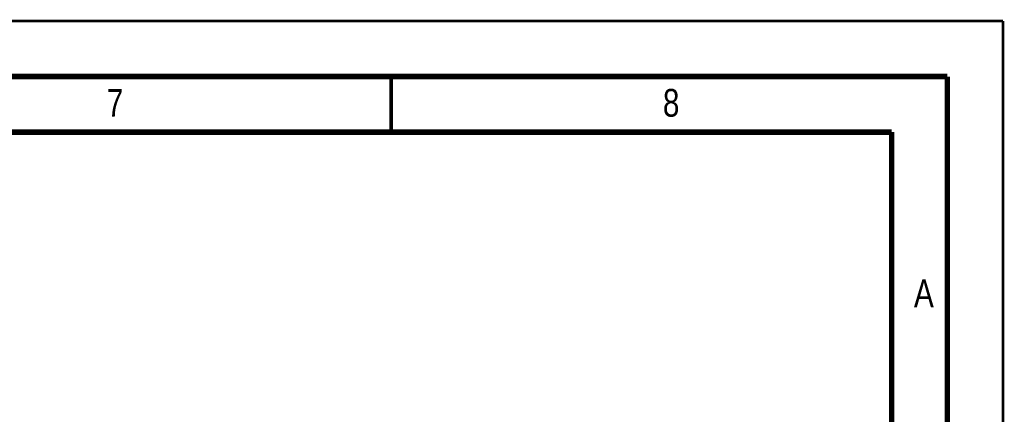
# Model space of a CAD drawing. Header units: millimetres. Extents: x 0 to 420, y 0 to 297.
# Tile 33 of 33: x 332 to 420, y 262 to 297. Entities that reach past the tile are written whole.
import ezdxf

# ---------------------------------------------------------------- set-up
doc = ezdxf.new("R2010")
doc.units = ezdxf.units.MM
doc.header["$LTSCALE"] = 23.1
doc.layers.add('T-EM12-T00-100-LINE_DXF_FORMAT', color=7, linetype='CONTINUOUS')
doc.styles.get("Standard").update_dxf_attribs({"font": 'txt', "width": 0.8})

msp = doc.modelspace()

# ---------------------------------------------------------------- linework, layer by layer
at = {"layer": 'T-EM12-T00-100-LINE_DXF_FORMAT', "color": 9, "linetype": 'Continuous', "const_width": 0.25}
for points in [[(0, 297), (420, 297)], [(420, 0), (420, 297)]]:
    msp.add_lwpolyline(points, dxfattribs=at)
at = {"layer": 'T-EM12-T00-100-LINE_DXF_FORMAT', "color": 7, "linetype": 'Continuous'}
for points, const_width in [([(415, 292), (15, 292)], 0.5), ([(365, 287), (365, 292)], 0.35), ([(415, 8), (415, 292)], 0.5), ([(410, 287), (20, 287)], 0.5), ([(410, 13), (410, 287)], 0.5)]:
    msp.add_lwpolyline(points, dxfattribs=dict(at, const_width=const_width))

# ---------------------------------------------------------------- texts
at = {"layer": 'T-EM12-T00-100-LINE_DXF_FORMAT', "color": 5, "linetype": 'Continuous', "char_height": 2.5, "attachment_point": 1, "line_spacing_factor": 0.9}
for s, insert, width in [('7', (339.4276, 290.8879), 2.946429), ('8', (389.4276, 290.8879), 2.946429), ('A', (412, 273.7288), 3.214286)]:
    msp.add_mtext(s, dxfattribs=dict(at, insert=insert, width=width))

doc.saveas('drawing.dxf')
